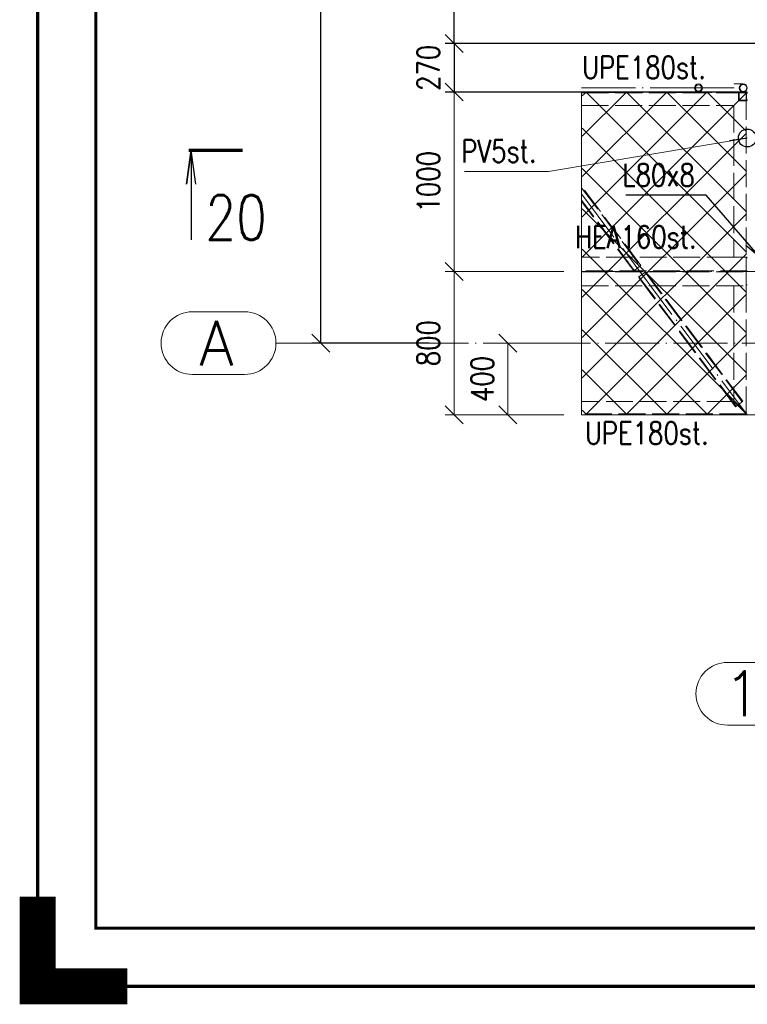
# Paper-space layout 'Layout1' of a CAD drawing. Extents: x -2 to 1243, y -36 to 596.
# Tile 1 of 84: x -2 to 79, y -2 to 108. Entities that reach past the tile are written whole.
import ezdxf
from ezdxf.enums import TextEntityAlignment as Align

# ---------------------------------------------------------------- set-up
doc = ezdxf.new("R2010")
doc.units = 0
for name, pattern in [('ACAD_ISO02W100', [15, 12, -3]), ('ACAD_ISO04W100', [30.5, 24, -3, 0.5, -3]), ('HP_01_CER_B', [8, 5, -1, 1, -1])]:
    doc.linetypes.add(name, pattern=pattern)
doc.layers.get('0').update_dxf_attribs({"linetype": 'CONTINUOUS'})
doc.layers.get('DEFPOINTS').update_dxf_attribs({"color": 132, "linetype": 'CONTINUOUS'})
doc.layers.add('RAMECEK_HP', color=251, linetype='CONTINUOUS')
for name, color, linetype, lineweight in [('SS_1.ET-HALA_TaO-LAVKA_+8.000m', 9, 'CONTINUOUS', 13), ('SS_1.ET-HALA_TaO-LAVKA_+8.000m-PLECH', 9, 'CONTINUOUS', 13), ('SS_1.ET-HALA_TaO-LAVKA_+8.000m-ZABRADLI', 9, 'CONTINUOUS', 13), ('SS_1.ET-HALA_TaO-RASTR', 7, 'HP_01_CER_B', 13), ('SS_KOTY', 3, 'CONTINUOUS', 25), ('SS_PLNA_025', 7, 'CONTINUOUS', 25), ('SS_POPIS_PROFILU', 13, 'CONTINUOUS', 25), ('SS_REZ', 6, 'CONTINUOUS', 70), ('SS_SRAFY', 8, 'CONTINUOUS', 18), ('SS_STAV.OK-KOTY', 251, 'CONTINUOUS', 13), ('SS_STAV.OK-POPIS_PROFILU', 9, 'CONTINUOUS', 13), ('SS_TEXT7', 6, 'CONTINUOUS', 70)]:
    doc.layers.add(name, color=color, linetype=linetype, lineweight=lineweight)
doc.styles.add('ROMANS', font='romans.shx', dxfattribs={"width": 0.8})
doc.styles.add('romans.shx', font='romans.shx', dxfattribs={"height": 5})
doc.linetypes.add('ZIGZAG', pattern='A,0.00254,-5.08,[131,ltypeshp.shx,S=5.08,R=0,X=-5.08,Y=0],-10.16,[131,ltypeshp.shx,S=5.08,R=180,X=5.08,Y=0],-5.08', length=20.32254)
doc.dimstyles.new('A-1_(2.5)_50AS', dxfattribs={"dimtxt": 2.5, "dimasz": 2, "dimexe": 1, "dimexo": 2, "dimgap": 0, "dimtad": 0, "dimdec": 1, "dimlfac": 50, "dimrnd": 1, "dimtxsty": 'ROMANS', "dimblk1": 'OBLIQUE', "dimblk2": 'OBLIQUE', "dimsah": 1, "dimcen": 2, "dimclrd": 256, "dimclre": 256, "dimclrt": 256, "dimadec": 1, "dimazin": 2, "dimtfac": 0.714286, "dimtdec": 1, "dimtmove": 0, "dimatfit": 3, "dimldrblk": 'OPEN', "dimfxl": 1, "dimtvp": 1.142857, "dimtfill": 1, "dimtolj": 1, "dimlwd": -1, "dimlwe": -1, "dimarcsym": 0})

# ---------------------------------------------------------------- blocks, each defined once
blk = doc.blocks.new('*U6')
at = {"layer": 'RAMECEK_HP', "lineweight": 35, "const_width": 0.35}
for points in [[(0, 594), (0, 0), (1051, 0), (1051, 594)], [(6.5, 587.5), (6.5, 6.5), (1044.5, 6.5), (1044.5, 587.5)]]:
    blk.add_lwpolyline(points, close=True, dxfattribs=at)
at = {"layer": 'RAMECEK_HP', "lineweight": 40, "const_width": 4}
blk.add_lwpolyline([(0, 10), (0, 0), (10, 0)], dxfattribs=at)
at = {"layer": 'DEFPOINTS', "style": 'ROMANS', "width": 0.8}
blk.add_attdef('TISK', text='', height=10, dxfattribs=at).set_placement((1051, -33), align=Align.RIGHT)
blk = doc.blocks.new('_Oblique')
at = {"color": 0, "linetype": 'ByBlock', "lineweight": -2}
blk.add_line((-0.5, -0.5), (0.5, 0.5), dxfattribs=at)
blk = doc.blocks.new('*D21')
at = {"layer": 'DEFPOINTS', "color": 0, "transparency": 16777216}
for p in [(46.44, 178.88), (82.14, 178.88, -7722.4), (82.14, 105.12, -7722.4)]:
    blk.add_point(p, dxfattribs=at)
at = {"layer": 'SS_KOTY', "transparency": 16777216}
for p, q in [((80.14, 178.88), (45.44, 178.88)), ((46.44, 105.12), (46.44, 178.88)), ((80.14, 105.12), (45.44, 105.12))]:
    blk.add_line(p, q, dxfattribs=at)
at = {"layer": 'SS_KOTY', "transparency": 16777216, "xscale": 2, "yscale": 2, "zscale": 2}
for p, rotation in [((46.44, 178.88), 90), ((46.44, 105.12), 270)]:
    blk.add_blockref('_Oblique', p, dxfattribs=dict(at, rotation=rotation))
at = {"layer": 'SS_KOTY', "transparency": 16777216, "insert": (43.58, 142), "char_height": 2.5, "attachment_point": 5, "rotation": 90, "style": 'ROMANS', "bg_fill": 3, "box_fill_scale": 1.1, "bg_fill_color": 256, "bg_fill_true_color": 13158600, "bg_fill_transparency": 0}
blk.add_mtext('\\A1;3688', dxfattribs=at)
blk = doc.blocks.new('_OPEN')
at = {"color": 0, "linetype": 'ByBlock'}
for p, q in [((-1, 0.167), (0, 0)), ((0, 0), (-1, -0.167)), ((0, 0), (-1, 0))]:
    blk.add_line(p, q, dxfattribs=at)
blk = doc.blocks.new('*D22')
at = {"layer": 'DEFPOINTS', "color": 0, "transparency": 16777216}
for p in [(82.14, 105.12, -7722.4), (46.44, 99.72), (79.14, 99.72, -7720.1)]:
    blk.add_point(p, dxfattribs=at)
at = {"layer": 'SS_KOTY', "transparency": 16777216}
for p, q in [((80.14, 105.12), (45.44, 105.12)), ((46.44, 105.12), (46.44, 99.72)), ((77.14, 99.72), (45.44, 99.72))]:
    blk.add_line(p, q, dxfattribs=at)
at = {"layer": 'SS_KOTY', "transparency": 16777216, "xscale": 2, "yscale": 2, "zscale": 2}
for p, rotation in [((46.44, 105.12), 90), ((46.44, 99.72), 270)]:
    blk.add_blockref('_Oblique', p, dxfattribs=dict(at, rotation=rotation))
at = {"layer": 'SS_KOTY', "transparency": 16777216, "insert": (43.58, 102.42), "char_height": 2.5, "attachment_point": 5, "rotation": 90, "style": 'ROMANS', "bg_fill": 3, "box_fill_scale": 1.1, "bg_fill_color": 256, "bg_fill_true_color": 13158600, "bg_fill_transparency": 0}
blk.add_mtext('\\A1;270', dxfattribs=at)
blk = doc.blocks.new('*D23')
at = {"layer": 'DEFPOINTS', "color": 0, "transparency": 16777216}
for p in [(79.14, 99.72, -7720.1), (46.44, 79.72), (60.67, 79.72, -7720.1)]:
    blk.add_point(p, dxfattribs=at)
at = {"layer": 'SS_STAV.OK-KOTY', "transparency": 16777216}
for p, q in [((77.14, 99.72), (45.44, 99.72)), ((46.44, 99.72), (46.44, 79.72)), ((58.67, 79.72), (45.44, 79.72))]:
    blk.add_line(p, q, dxfattribs=at)
at = {"layer": 'SS_STAV.OK-KOTY', "transparency": 16777216, "xscale": 2, "yscale": 2, "zscale": 2}
for p, rotation in [((46.44, 99.72), 90), ((46.44, 79.72), 270)]:
    blk.add_blockref('_Oblique', p, dxfattribs=dict(at, rotation=rotation))
at = {"layer": 'SS_STAV.OK-KOTY', "transparency": 16777216, "insert": (43.58, 89.72), "char_height": 2.5, "attachment_point": 5, "rotation": 90, "style": 'ROMANS', "bg_fill": 3, "box_fill_scale": 1.1, "bg_fill_color": 256, "bg_fill_true_color": 13158600, "bg_fill_transparency": 0}
blk.add_mtext('\\A1;1000', dxfattribs=at)
blk = doc.blocks.new('*D24')
at = {"layer": 'DEFPOINTS', "color": 0, "transparency": 16777216}
for p in [(60.67, 79.72, -7720.1), (46.44, 63.72), (60.67, 63.72, -7720)]:
    blk.add_point(p, dxfattribs=at)
at = {"layer": 'SS_STAV.OK-KOTY', "transparency": 16777216}
for p, q in [((58.67, 79.72), (45.44, 79.72)), ((46.44, 79.72), (46.44, 63.72)), ((58.67, 63.72), (45.44, 63.72))]:
    blk.add_line(p, q, dxfattribs=at)
at = {"layer": 'SS_STAV.OK-KOTY', "transparency": 16777216, "xscale": 2, "yscale": 2, "zscale": 2}
for p, rotation in [((46.44, 79.72), 90), ((46.44, 63.72), 270)]:
    blk.add_blockref('_Oblique', p, dxfattribs=dict(at, rotation=rotation))
at = {"layer": 'SS_STAV.OK-KOTY', "transparency": 16777216, "insert": (43.58, 71.72), "char_height": 2.5, "attachment_point": 5, "rotation": 90, "style": 'ROMANS', "bg_fill": 3, "box_fill_scale": 1.1, "bg_fill_color": 256, "bg_fill_true_color": 13158600, "bg_fill_transparency": 0}
blk.add_mtext('\\A1;800', dxfattribs=at)
blk = doc.blocks.new('*D25')
at = {"layer": 'DEFPOINTS', "color": 0, "transparency": 16777216}
for p in [(52.44, 71.72), (55.67, 71.72), (60.67, 63.72, -7720)]:
    blk.add_point(p, dxfattribs=at)
at = {"layer": 'SS_STAV.OK-KOTY', "transparency": 16777216}
for p, q in [((53.67, 71.72), (51.44, 71.72)), ((52.44, 63.72), (52.44, 71.72)), ((58.67, 63.72), (51.44, 63.72))]:
    blk.add_line(p, q, dxfattribs=at)
at = {"layer": 'SS_STAV.OK-KOTY', "transparency": 16777216, "xscale": 2, "yscale": 2, "zscale": 2}
for p, rotation in [((52.44, 71.72), 90), ((52.44, 63.72), 270)]:
    blk.add_blockref('_Oblique', p, dxfattribs=dict(at, rotation=rotation))
at = {"layer": 'SS_STAV.OK-KOTY', "transparency": 16777216, "insert": (49.58, 67.72), "char_height": 2.5, "attachment_point": 5, "rotation": 90, "style": 'ROMANS', "bg_fill": 3, "box_fill_scale": 1.1, "bg_fill_color": 256, "bg_fill_true_color": 13158600, "bg_fill_transparency": 0}
blk.add_mtext('\\A1;400', dxfattribs=at)
blk = doc.blocks.new('*D59')
at = {"layer": 'DEFPOINTS', "color": 0, "transparency": 16777216}
for p in [(31.58, 486.52), (55.67, 486.52), (45.67, 71.72)]:
    blk.add_point(p, dxfattribs=at)
at = {"layer": 'SS_KOTY', "transparency": 16777216}
for p, q in [((53.67, 486.52), (30.58, 486.52)), ((31.58, 71.72), (31.58, 486.52)), ((43.67, 71.72), (30.58, 71.72))]:
    blk.add_line(p, q, dxfattribs=at)
at = {"layer": 'SS_KOTY', "transparency": 16777216, "xscale": 2, "yscale": 2, "zscale": 2}
for p, rotation in [((31.58, 486.52), 90), ((31.58, 71.72), 270)]:
    blk.add_blockref('_Oblique', p, dxfattribs=dict(at, rotation=rotation))
at = {"layer": 'SS_KOTY', "transparency": 16777216, "insert": (28.72, 279.12), "char_height": 2.5, "attachment_point": 5, "rotation": 90, "style": 'ROMANS', "bg_fill": 3, "box_fill_scale": 1.1, "bg_fill_color": 256, "bg_fill_true_color": 13158600, "bg_fill_transparency": 0}
blk.add_mtext('\\A1;20740', dxfattribs=at)
blk = doc.blocks.new('*U102')
at = {"layer": 'SS_PLNA_025'}
blk.add_lwpolyline([(-5.2, -3.78), (-5.72, 0), (-6.25, -3.78), (-5.72, 0), (-5.72, -10)], dxfattribs=at)
at = {"layer": 'SS_REZ'}
blk.add_line((-5.99, 0), (0, 0), dxfattribs=at)
at = {"layer": 'SS_TEXT7', "style": 'ROMANS', "width": 0.8}
blk.add_attdef('REZv', text='', height=5, dxfattribs=at).set_placement((-0.72, -10), align=Align.CENTER)

psp = doc.layouts.get("Layout1")

# ---------------------------------------------------------------- linework, layer by layer
at = {"layer": 'SS_1.ET-HALA_TaO-LAVKA_+8.000m', "color": 9, "linetype": 'ACAD_ISO02W100', "ltscale": 0.25}
for p, q in [((77.6381, 78.1242), (77.6381, 65.2243)), ((79.0281, 78.1535), (79.0281, 78.1242)), ((79.0281, 78.1242), (79.0281, 63.8343)), ((79.1381, 63.7242), (77.6381, 65.2242)), ((77.8306, 64.6343), (78.6306, 65.2343))]:
    psp.add_line(p, q, dxfattribs=at)
at = {"layer": 'SS_1.ET-HALA_TaO-RASTR', "linetype": 'Continuous', "ltscale": 0.25}
for p, q in [((23.079, 75.2242), (17.2694, 75.2242)), ((17.2694, 68.2242), (23.079, 68.2242)), ((87.3643, 36.1255), (76.9119, 36.1255)), ((76.9119, 29.1255), (87.3643, 29.1255))]:
    psp.add_line(p, q, dxfattribs=at)
for centre in [(17.2694, 71.7242), (76.9119, 32.6255)]:
    psp.add_arc(centre, 3.5, 90, 270, dxfattribs=at)

# ---------------------------------------------------------------- block references
at = {"layer": 'RAMECEK_HP'}
psp.add_blockref('*U6', (0, 0), dxfattribs=at)
at = {"layer": 'SS_REZ'}
psp.add_blockref('*U102', (22.8495, 93.221), dxfattribs=at).add_auto_attribs({'REZv': '20'})

# ---------------------------------------------------------------- texts
at = {"layer": 'SS_1.ET-HALA_TaO-RASTR', "color": 7, "style": 'romans.shx'}
for s, p in [('A', (18.0263, 69.2242)), ('13', (76.473, 30.1255))]:
    psp.add_text(s, height=5, dxfattribs=at).set_placement(p)
at = {"layer": 'SS_STAV.OK-POPIS_PROFILU', "color": 9, "style": 'romans.shx', "width": 0.8}
psp.add_text('UPE180st.', height=2.5, dxfattribs=at).set_placement((61.0375, 60.4372))

# ---------------------------------------------------------------- next in the draw order: dimensions: what is measured, and where the dimension line sits
at = {"layer": 'SS_KOTY'}
dim = psp.add_linear_dim(base=(46.4361, 178.8842), p1=(82.1381, 105.1242, -7722.4), p2=(82.1381, 178.8842, -7722.4), angle=90, dimstyle='A-1_(2.5)_50AS', dxfattribs=at)
dim.commit()
dim.dimension.update_dxf_attribs({"geometry": '*D21', "text_midpoint": (43.579, 142.0042)})

# ---------------------------------------------------------------- next in the draw order: dimensions: what is measured, and where the dimension line sits
dim = psp.add_linear_dim(base=(46.4361, 99.7242), p1=(82.1381, 105.1242, -7722.4), p2=(79.1381, 99.7242, -7720.1), angle=90, dimstyle='A-1_(2.5)_50AS', override={"dimtmove": 1}, dxfattribs=at)
dim.commit()
dim.dimension.update_dxf_attribs({"geometry": '*D22', "text_midpoint": (43.579, 102.4242)})

# ---------------------------------------------------------------- next in the draw order: dimensions: what is measured, and where the dimension line sits
at = {"layer": 'SS_STAV.OK-KOTY'}
dim = psp.add_linear_dim(base=(46.4361, 79.7242), p1=(79.1381, 99.7242, -7720.1), p2=(60.6656, 79.7242, -7720.1), angle=90, dimstyle='A-1_(2.5)_50AS', override={"dimtmove": 1}, dxfattribs=at)
dim.commit()
dim.dimension.update_dxf_attribs({"geometry": '*D23', "text_midpoint": (43.579, 89.7242)})

# ---------------------------------------------------------------- next in the draw order: linework, layer by layer
at = {"layer": 'SS_1.ET-HALA_TaO-LAVKA_+8.000m', "color": 9, "linetype": 'ACAD_ISO04W100', "ltscale": 0.25}
for p, q in [((60.6656, 99.7242), (79.1381, 99.7242)), ((67.1381, 79.7242), (79.1381, 63.7242))]:
    psp.add_line(p, q, dxfattribs=at)
at = {"layer": 'SS_1.ET-HALA_TaO-LAVKA_+8.000m', "color": 9, "linetype": 'ACAD_ISO02W100', "ltscale": 0.25}
for p, q in [((60.6656, 99.6142), (79.0281, 99.6142)), ((77.6381, 98.2242), (79.0181, 99.6042)), ((78.1381, 99.5642), (78.1381, 98.8842)), ((78.2181, 98.8842), (78.2181, 99.5642)), ((78.2981, 99.6442), (78.9781, 99.6442)), ((79.0181, 99.6042), (79.1381, 99.7242)), ((79.0281, 99.6142), (79.0181, 99.6042)), ((79.0281, 99.6142), (79.0281, 81.3242)), ((79.0581, 99.5642), (79.0581, 98.8842)), ((60.6656, 98.2242), (77.6381, 98.2242)), ((77.6381, 98.2242), (77.6381, 81.3242)), ((78.9781, 98.8042), (78.2981, 98.8042)), ((78.2981, 98.7242), (78.9781, 98.7242)), ((77.6381, 81.3242), (60.6656, 81.3242)), ((79.1381, 81.3242), (77.6381, 81.3242)), ((79.0281, 81.3242), (79.0281, 81.295)), ((79.0281, 81.295), (79.0281, 81.2242)), ((66.4681, 79.7843), (67.2681, 80.3843)), ((79.0281, 81.2242), (79.1381, 81.2242)), ((79.0281, 81.2242), (79.0281, 79.7843)), ((67.8081, 79.6642), (67.0081, 79.0642)), ((67.7441, 79.6162), (67.0081, 79.0642)), ((77.8306, 64.6343), (67.0081, 79.0642)), ((77.8946, 64.6823), (67.0721, 79.1122)), ((67.7441, 79.6162), (78.5666, 65.1863)), ((78.6306, 65.2343), (67.8081, 79.6642)), ((79.0281, 79.6642), (79.0281, 78.2242)), ((79.1381, 78.2242), (79.0281, 78.2242)), ((79.0281, 78.2242), (79.0281, 78.1535))]:
    psp.add_line(p, q, dxfattribs=at)
for centre, start, end in [((78.2981, 99.5642), 90, 180), ((78.2981, 98.8842), 180, 270), ((78.9781, 99.5642), 45.007113, 90), ((78.9781, 98.8842), 270, 0), ((78.9781, 99.5642), 0, 44.992904)]:
    psp.add_arc(centre, 0.16, start, end, dxfattribs=at)
at = {"layer": 'SS_1.ET-HALA_TaO-LAVKA_+8.000m', "color": 9, "linetype": 'ACAD_ISO02W100', "ltscale": 0.25, "extrusion": (6.82121e-13, -2.82544e-13, -1)}
psp.add_arc((-78.2981, 99.5642), 0.08, 0, 90, dxfattribs=at)
at = {"layer": 'SS_1.ET-HALA_TaO-LAVKA_+8.000m', "color": 9, "linetype": 'ACAD_ISO02W100', "ltscale": 0.25, "extrusion": (0, 0, -1)}
for centre, start, end in [((-78.2981, 98.8842), 315.014161, 0), ((-78.2981, 98.8842), 270, 314.985741), ((-78.9781, 98.8842), 180, 270)]:
    psp.add_arc(centre, 0.08, start, end, dxfattribs=at)
at = {"layer": 'SS_1.ET-HALA_TaO-LAVKA_+8.000m', "color": 9, "linetype": 'ACAD_ISO02W100', "ltscale": 0.25, "extrusion": (-2.82544e-13, -6.82121e-13, -1)}
psp.add_arc((-78.9781, 99.5642), 0.08, 90, 180, dxfattribs=at)
at = {"layer": 'SS_1.ET-HALA_TaO-LAVKA_+8.000m-ZABRADLI', "color": 9, "linetype": 'ACAD_ISO04W100', "ltscale": 0.25}
for p, q in [((60.6656, 100.1692), (73.6931, 100.1692)), ((77.6731, 100.1692), (73.6931, 100.1692)), ((60.6656, 99.6642), (79.1381, 99.6642))]:
    psp.add_line(p, q, dxfattribs=at)
at = {"layer": 'SS_1.ET-HALA_TaO-LAVKA_+8.000m-ZABRADLI', "color": 9, "linetype": 'Continuous', "ltscale": 0.25}
for p, q in [((78.0634, 100.6142), (77.6731, 100.6142)), ((77.6731, 100.5804), (77.6731, 100.6142)), ((78.3944, 100.6142), (78.0634, 100.6142)), ((78.6155, 100.6142), (78.3944, 100.6142)), ((78.6931, 100.6142), (78.6155, 100.6142)), ((77.6731, 99.7242), (77.6731, 99.7581)), ((78.0634, 99.7242), (77.6731, 99.7242)), ((78.3944, 99.7242), (78.0634, 99.7242)), ((78.6155, 99.7242), (78.3944, 99.7242)), ((78.6931, 99.7242), (78.6155, 99.7242))]:
    psp.add_line(p, q, dxfattribs=at)
for centre, radius in [((73.6931, 100.1692), 0.445), ((73.6931, 100.1692), 0.345), ((78.6931, 100.1692), 0.445), ((78.6931, 100.1692), 0.387)]:
    psp.add_circle(centre, radius, dxfattribs=at)
at = {"layer": 'SS_POPIS_PROFILU', "color": 0, "linetype": 'ByBlock'}
psp.add_line((80.5381, 81.3242), (78.9763, 82.6172), dxfattribs=at)
at = {"layer": 'SS_POPIS_PROFILU', "color": 13}
psp.add_lwpolyline([(80.5381, 81.3242), (74.5587, 88.2228), (65.6063, 88.2228)], dxfattribs=at)
at = {"layer": 'SS_STAV.OK-POPIS_PROFILU', "color": 0, "linetype": 'ByBlock', "lineweight": -2}
psp.add_line((79.1381, 94.5914), (77.1656, 94.2609), dxfattribs=at)
psp.add_circle((79.1381, 94.5914), 1, dxfattribs=at)

# ---------------------------------------------------------------- next in the draw order: texts
at = {"layer": 'SS_POPIS_PROFILU', "color": 13, "style": 'romans.shx', "width": 0.8}
psp.add_text('L80x8', height=2.5, dxfattribs=at).set_placement((65.2292, 89.2228))
at = {"layer": 'SS_STAV.OK-POPIS_PROFILU', "color": 9, "style": 'romans.shx', "width": 0.8}
for s, p in [('UPE180st.', (60.7257, 101.2166)), ('HEA160st.', (59.9437, 82.317))]:
    psp.add_text(s, height=2.5, dxfattribs=at).set_placement(p)

# ---------------------------------------------------------------- next in the draw order: dimensions: what is measured, and where the dimension line sits
at = {"layer": 'SS_STAV.OK-KOTY'}
dim = psp.add_linear_dim(base=(46.4361, 63.7242), p1=(60.6656, 79.7242, -7720.1), p2=(60.6656, 63.7242, -7720), angle=90, dimstyle='A-1_(2.5)_50AS', override={"dimtmove": 1}, dxfattribs=at)
dim.commit()
dim.dimension.update_dxf_attribs({"geometry": '*D24', "text_midpoint": (43.579, 71.7242)})

# ---------------------------------------------------------------- next in the draw order: linework, layer by layer
at = {"layer": 'SS_1.ET-HALA_TaO-LAVKA_+8.000m', "color": 9, "linetype": 'ACAD_ISO02W100', "ltscale": 0.25}
for p, q in [((67.2681, 80.3843), (60.6656, 89.1876)), ((60.6656, 89.0542), (67.2041, 80.3363)), ((66.5321, 79.8323), (60.6656, 87.6542)), ((66.4681, 79.7843), (60.6656, 87.5209)), ((79.1381, 79.7842), (60.6656, 79.7842)), ((60.6656, 79.6642), (79.1381, 79.6642)), ((60.6656, 78.1242), (79.1381, 78.1242))]:
    psp.add_line(p, q, dxfattribs=at)
at = {"layer": 'SS_1.ET-HALA_TaO-LAVKA_+8.000m', "color": 9, "linetype": 'ACAD_ISO04W100', "ltscale": 0.25}
for p, q in [((60.6656, 88.3542), (67.1381, 79.7242)), ((60.6656, 79.7242), (82.1381, 79.7242))]:
    psp.add_line(p, q, dxfattribs=at)

# ---------------------------------------------------------------- next in the draw order: dimensions: what is measured, and where the dimension line sits
at = {"layer": 'SS_STAV.OK-KOTY'}
dim = psp.add_linear_dim(base=(52.4361, 71.7242), p1=(60.6656, 63.7242, -7720), p2=(55.6656, 71.7242), angle=90, dimstyle='A-1_(2.5)_50AS', dxfattribs=at)
dim.commit()
dim.dimension.update_dxf_attribs({"geometry": '*D25', "text_midpoint": (49.579, 67.7242)})

# ---------------------------------------------------------------- next in the draw order: hatches: boundary and pattern name
at = {"layer": 'SS_SRAFY'}
h = psp.add_hatch(dxfattribs=at)
h.set_pattern_fill('ANSI37', color=252, angle=90, style=0)
h.set_pattern_definition([(135, (20.7643, 81.7592), (-2.24506, -2.24506), []), (225, (20.7643, 81.7592), (2.24506, -2.24506), [])])
h.paths.add_polyline_path([(60.7381, 63.7242), (79.0381, 63.7242), (79.0381, 99.6042), (60.7381, 99.6042)], flags=0)

# ---------------------------------------------------------------- next in the draw order: linework, layer by layer
at = {"layer": 'SS_1.ET-HALA_TaO-LAVKA_+8.000m', "color": 9, "linetype": 'ACAD_ISO02W100', "ltscale": 0.25}
for p, q in [((77.6381, 65.2242), (60.6656, 65.2242)), ((79.0281, 63.8342), (60.6656, 63.8342))]:
    psp.add_line(p, q, dxfattribs=at)
at = {"layer": 'SS_1.ET-HALA_TaO-LAVKA_+8.000m', "color": 9, "linetype": 'ACAD_ISO04W100', "ltscale": 0.25}
psp.add_line((60.6656, 63.7242), (82.1381, 63.7242), dxfattribs=at)
at = {"layer": 'SS_1.ET-HALA_TaO-LAVKA_+8.000m-PLECH', "color": 9, "linetype": 'ZIGZAG', "ltscale": 0.25}
psp.add_line((60.6656, 99.6042), (60.6656, 63.7242), dxfattribs=at)
at = {"layer": 'SS_1.ET-HALA_TaO-LAVKA_+8.000m-PLECH', "color": 9, "linetype": 'Continuous', "ltscale": 0.25}
psp.add_line((60.6656, 63.7242), (79.1381, 63.7242), dxfattribs=at)

# ---------------------------------------------------------------- next in the draw order: dimensions: what is measured, and where the dimension line sits
at = {"layer": 'SS_KOTY'}
dim = psp.add_linear_dim(base=(31.579, 486.5242), p1=(45.6661, 71.7242), p2=(55.6656, 486.5242), angle=90, dimstyle='A-1_(2.5)_50AS', dxfattribs=at)
dim.commit()
dim.dimension.update_dxf_attribs({"geometry": '*D59', "text_midpoint": (28.7218, 279.1242)})

# ---------------------------------------------------------------- next in the draw order: linework, layer by layer
at = {"layer": 'SS_1.ET-HALA_TaO-RASTR', "linetype": 'ACAD_ISO04W100', "ltscale": 0.25}
for p, q in [((31.579, 71.7242), (26.579, 71.7242)), ((55.6656, 71.7242), (31.579, 71.7242)), ((55.6656, 71.7242), (361.4083, 71.7242))]:
    psp.add_line(p, q, dxfattribs=at)
at = {"layer": 'SS_1.ET-HALA_TaO-RASTR', "linetype": 'Continuous', "ltscale": 0.25}
psp.add_arc((23.079, 71.7242), 3.5, 270, 90, dxfattribs=at)
at = {"layer": 'SS_STAV.OK-POPIS_PROFILU', "color": 9}
psp.add_lwpolyline([(79.1381, 94.5914), (56.9508, 90.8731), (47.6174, 90.8731)], dxfattribs=at)

# ---------------------------------------------------------------- next in the draw order: texts
at = {"layer": 'SS_STAV.OK-POPIS_PROFILU', "color": 9, "style": 'romans.shx', "width": 0.8}
psp.add_text('PV5st.', height=2.5, dxfattribs=at).set_placement((47.2403, 91.8731))

doc.saveas('drawing.dxf')
